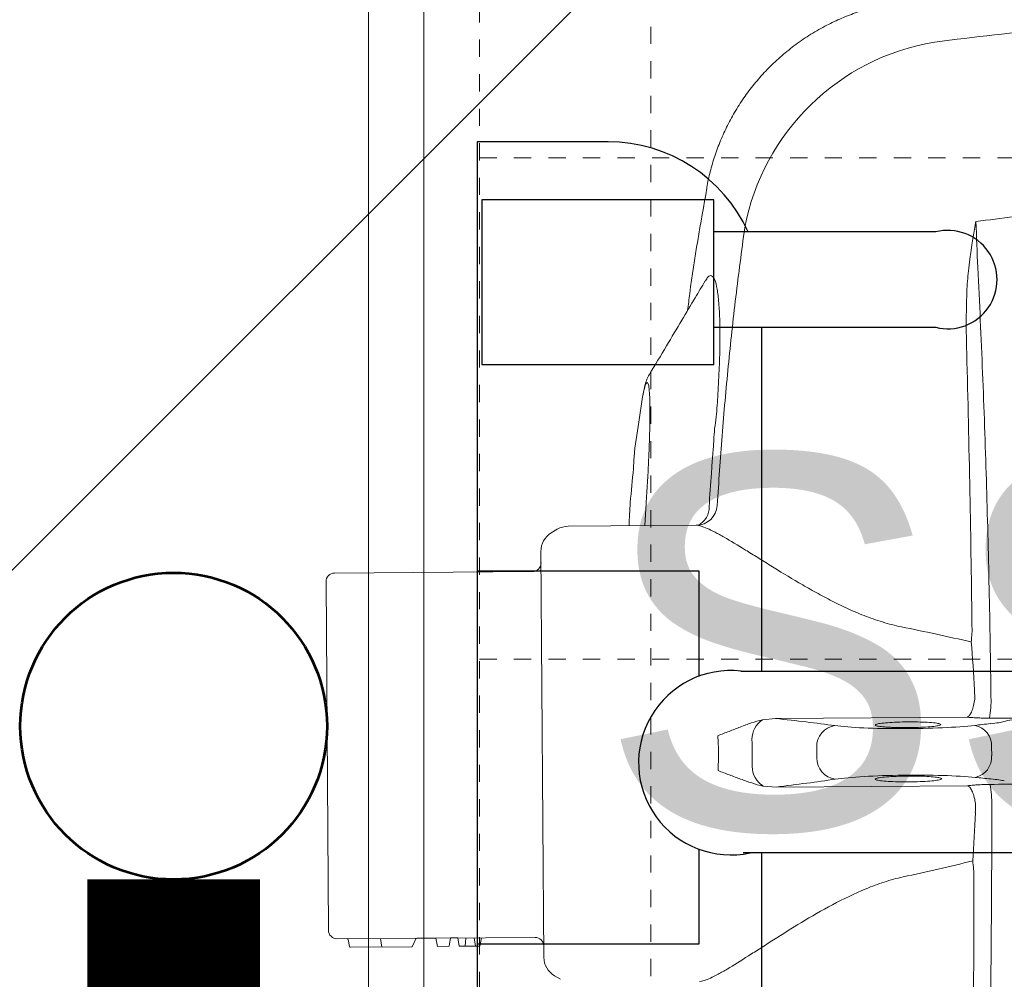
# Model space of a CAD drawing. Header units: inches. Extents: x 704 to 259546, y -107711 to 151004.
# Tile 173 of 243: x 127524.51 to 127530.21, y 21602.14 to 21607.7. Entities that reach past the tile are written whole.
import ezdxf

# ---------------------------------------------------------------- set-up
doc = ezdxf.new("R2010")
doc.units = ezdxf.units.IN
doc.header["$MEASUREMENT"] = 0
doc.linetypes.add('11aa1PB-bd$0$11aa1PB-af$0$TRATTEGGIATA', pattern=[0.75, 0.5, -0.25])
doc.linetypes.add('HIDDEN2', pattern=[0.1875, 0.125, -0.0625])
doc.layers.add('A-FORMATEXT', color=255, linetype='Continuous')
doc.layers.add('PP BALL VALVE', color=7, linetype='Continuous')
for name, color, linetype, lineweight in [('EQUIP DIM', 8, 'Continuous', 0), ('EQUIPMENT', 3, 'Continuous', 25), ('FLOOR RAISE', 4, 'Continuous', 5), ('PP-Waste Pipe', 3, 'Continuous', 25)]:
    doc.layers.add(name, color=color, linetype=linetype, lineweight=lineweight)
doc.layers.add('FAINTEQUIP', color=7, linetype='Continuous', lineweight=0, true_color=0x4a4747)
doc.styles.get("Standard").update_dxf_attribs({"font": 'arial.ttf', "height": 6})

# ---------------------------------------------------------------- blocks, each defined once
blk = doc.blocks.new('SINK 510')
at = {"layer": 'EQUIPMENT', "color": 8, "lineweight": 13}
blk.add_lwpolyline([(168421.34, 32955.56), (167970.55, 32955.56, -0.414214), (167920.96, 33005.15), (167920.96, 33455.95, -0.414214), (167970.55, 33505.54), (168421.34, 33505.54, -0.414214), (168470.96, 33455.93), (168470.96, 33005.18, -0.414214)], format="xyb", close=True, dxfattribs=at)
at = {"layer": 'EQUIPMENT', "color": 8, "lineweight": 0}
blk.add_lwpolyline([(168421.34, 32965.48), (167970.55, 32965.48, -0.414214), (167930.88, 33005.15), (167930.88, 33455.95, -0.414214), (167970.55, 33495.62), (168421.34, 33495.62, -0.414214), (168461.03, 33455.93), (168461.03, 33005.18, -0.414214)], format="xyb", close=True, dxfattribs=at)
at = {"layer": 'EQUIPMENT', "color": 8, "linetype": 'HIDDEN2', "lineweight": 0}
blk.add_lwpolyline([(167940.88, 33485.62), (167940.88, 32975.48), (168451.03, 32975.48), (168451.03, 33485.62)], close=True, dxfattribs=at)
for points in [[(168090.38, 33485.62), (168090.38, 32975.48)], [(168180.54, 33485.62), (168180.54, 32975.48)]]:
    blk.add_lwpolyline(points, dxfattribs=at)
blk = doc.blocks.new("giani's")
at = {"layer": 'EQUIPMENT', "color": 8, "xscale": -0.8181818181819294, "yscale": 0.8181818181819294, "zscale": 0.8181818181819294, "rotation": 90}
blk.add_blockref('SINK 510', (1566603.65, 747900.98), dxfattribs=at)
at = {"layer": 'EQUIP DIM', "color": 8, "insert": (1539710.43, 610328.72), "char_height": 45, "width": 593.7972, "attachment_point": 3, "rotation": 0.0003}
blk.add_mtext('{\\H1.2222x;\\C256;SS Handwash Sink with Geyser  \\H0.81818x;(450WX450DX850H)}', dxfattribs=at)
blk = doc.blocks.new('GF')
at = {"layer": 'EQUIPMENT', "color": 8, "xscale": 0.03936594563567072, "yscale": 0.03936594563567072, "zscale": 0.03936594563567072}
blk.add_blockref("giani's", (66934.8553, -2420.9931), dxfattribs=at)
blk = doc.blocks.new('GREASE TRAP')
at = {"linetype": 'Continuous', "lineweight": 0}
for p, q in [((166.35, -348.58), (164.86, -348.59)), ((160.06, -352.57), (160.28, -383.74)), ((171.43, -383.66), (171.21, -352.49)), ((166.68, -377.03), (164.93, -377.04)), ((160.28, -383.74), (160.48, -385.85)), ((171.26, -385.78), (171.43, -383.66)), ((74.01, -394.88), (74.01, -394.89)), ((128.84, -396.63), (128.99, -417.46)), ((128.9, -405.02), (125.32, -404.79)), ((107.95, -405.36), (112.09, -405.95)), ((129.5, -419.25), (130.09, -420.22)), ((202.13, -419.71), (202.7, -418.74)), ((133.1, -421.9), (199.14, -421.43)), ((136.38, -423.27), (136.61, -455.47)), ((196.11, -455.05), (195.88, -422.85)), ((195.94, -431.59), (197.29, -431.82)), ((197.29, -432.53), (197.29, -431.82)), ((195.95, -432.78), (197.29, -432.53)), ((197.31, -435.19), (197.29, -432.53)), ((195.96, -434.1), (197.3, -434.22)), ((195.97, -435.44), (197.31, -435.19)), ((195.98, -436.61), (195.97, -435.44)), ((195.98, -436.61), (197.32, -436.83)), ((197.34, -438.75), (197.32, -436.83)), ((195.99, -439), (197.34, -438.75)), ((196.02, -442.09), (195.99, -439)), ((197.32, -442.8), (196.12, -442.24)), ((197.49, -452.86), (197.42, -442.96)), ((197.45, -447.76), (196.06, -448.01)), ((197.27, -447.79), (197.26, -447.79)), ((197.34, -453.03), (196.22, -453.24)), ((196.11, -455.05), (196.09, -453.41)), ((194.72, -456.46), (138.02, -456.86))]:
    blk.add_line(p, q, dxfattribs=at)
at = {"linetype": 'Continuous', "lineweight": 0, "flags": 128}
blk.add_lwpolyline([(197.35, -453.03), (197.35, -453.03), (197.34, -453.03)], dxfattribs=at)
at = {"linetype": 'Continuous', "lineweight": 0}
for centre, radius, start, end in [((157.55, -361.69), 13.01, 78.2053, 93.1798), ((164.73, -351.99), 3.4, 87.8004, 168.838), ((166.53, -351.98), 3.4, 11.9678, 93.0053), ((173.84, -361.6), 13.03, 87.6299, 102.5837), ((87.46, -351.66), 37.74, 189.4624, 259.3316), ((164.84, -373.59), 3.45, 188.32, 271.5559), ((166.72, -373.58), 3.45, 269.2499, 352.4858), ((163.67, -383.76), 3.81, 213.2876, 270.0087), ((168.04, -383.73), 3.81, 270.7971, 327.5182), ((125.38, -396.68), 3.47, 0.872, 86.3503), ((125.98, -397.67), 3.14, 25.0791, 93.6033), ((132.49, -417.43), 3.5, 180.4029, 211.3666), ((133.08, -418.4), 3.5, 211.3666, 270.4029), ((199.11, -417.93), 3.5, 270.4029, 329.4391), ((134.98, -423.28), 1.4, 0.4029, 90.4029), ((197.28, -422.84), 1.4, 90.4029, 180.4029), ((196.19, -442.08), 0.175, 179.5165, 246.1057), ((197.25, -442.96), 0.175, 0.0864, 64.4691), ((196.27, -453.41), 0.175, 100.4029, 181.3223), ((197.32, -452.86), 0.175, 280.4029, 359.6001), ((138.01, -455.46), 1.4, 180.4029, 270.4029), ((194.71, -455.06), 1.4, 270.4029, 0.4029)]:
    blk.add_arc(centre, radius, start, end, dxfattribs=at)
for centre, major_axis, ratio, start_param, end_param in [((160.56, -356.6), (-0.07, 10.5), 0.087489, 5.55292, 5.975743), ((170.77, -356.53), (-0.07, 10.5), 0.087489, 0.30744, 0.730265), ((165.5, -287.2), (-0.58, 82.6), 0.087489, 2.411328, 2.459054), ((164.85, -287.2), (-0.58, 82.6), 0.087489, 3.824132, 3.871858), ((165.66, -356.52), (-37.1, -0.26), 0.145844, 4.984033, 5.21302), ((160.7, -362.2), (-0.1, 14), 0.087489, 3.696821, 5.600646), ((170.71, -362.13), (-0.1, 14), 0.087489, 0.682539, 2.586364), ((165.66, -356.52), (-37.1, -0.26), 0.145844, 4.211758, 4.440687), ((170.12, -515.87), (-1.17, 166.9), 0.087489, 0.555229, 0.6567), ((163.44, -515.91), (-1.17, 166.9), 0.087489, 5.626486, 5.727956)]:
    blk.add_ellipse(centre, major_axis=major_axis, ratio=ratio, start_param=start_param, end_param=end_param, dxfattribs=at)
for points, knots in [([(50.23, -357.87), (49.43, -351.38), (48.69, -344.89), (47.29, -331.88), (46.64, -325.36), (44.82, -305.8), (43.81, -292.72), (42.97, -279.6)], [0, 0, 0, 0, 0.25, 0.25, 0.5, 0.5, 1, 1, 1, 1]), ([(160.76, -346.59), (160.66, -346.24), (160.57, -345.78), (160.43, -344.95), (160.38, -344.64), (160.3, -343.98), (160.25, -343.63), (160.21, -343.25)], [0, 0, 0, 0, 0.5, 0.5, 0.75, 0.75, 1, 1, 1, 1]), ([(86.92, -350.84), (92.6, -350.55), (98.32, -350.29), (109.83, -349.83), (115.64, -349.62), (127.32, -349.27), (133.21, -349.12), (145, -348.87), (150.91, -348.77), (156.83, -348.7)], [0, 0, 0, 0, 0.25, 0.25, 0.5, 0.5, 0.75, 0.75, 1, 1, 1, 1]), ([(160.21, -348.96), (160.21, -349.32), (160.21, -349.67), (160.2, -350.35), (160.19, -350.68), (160.16, -351.3), (160.14, -351.59), (160.1, -352.12), (160.08, -352.36), (160.06, -352.57)], [0, 0, 0, 0, 0.25, 0.25, 0.5, 0.5, 0.75, 0.75, 1, 1, 1, 1]), ([(171.21, -352.49), (171.18, -352.28), (171.16, -352.04), (171.11, -351.51), (171.09, -351.22), (171.06, -350.61), (171.04, -350.27), (171.02, -349.59), (171.01, -349.24), (171, -348.88)], [0, 0, 0, 0, 0.25, 0.25, 0.5, 0.5, 0.75, 0.75, 1, 1, 1, 1]), ([(174.38, -348.58), (180.3, -348.56), (186.21, -348.58), (197.99, -348.66), (203.87, -348.73), (215.57, -348.92), (221.38, -349.04), (232.91, -349.35), (238.63, -349.52), (244.31, -349.73)], [0, 0, 0, 0, 0.25, 0.25, 0.5, 0.5, 0.75, 0.75, 1, 1, 1, 1]), ([(100.82, -352.64), (98.51, -352.7), (96.21, -352.73), (92.75, -352.68), (91.6, -352.65), (89.88, -352.57), (89.3, -352.53), (88.15, -352.44), (87.58, -352.39), (87.01, -352.32)], [0, 0, 0, 0, 0.5, 0.5, 0.75, 0.75, 0.875, 0.875, 1, 1, 1, 1]), ([(146.19, -351.77), (138.61, -351.86), (131.02, -351.98), (115.89, -352.27), (108.35, -352.44), (100.82, -352.64)], [0, 0, 0, 0, 0.5, 0.5, 1, 1, 1, 1]), ([(147.82, -351.9), (147.57, -351.88), (147.3, -351.86), (146.76, -351.82), (146.48, -351.79), (146.19, -351.77)], [0, 0, 0, 0, 0.5, 0.5, 1, 1, 1, 1]), ([(157.34, -351.37), (157.72, -351.42), (158.06, -351.49), (158.7, -351.67), (158.98, -351.77), (159.46, -351.99), (159.65, -352.1), (159.86, -352.28), (159.92, -352.34), (159.99, -352.42), (160.01, -352.45), (160.04, -352.51), (160.05, -352.54), (160.06, -352.57)], [0, 0, 0, 0, 0.25, 0.25, 0.5, 0.5, 0.75, 0.75, 0.875, 0.875, 0.9375, 0.9375, 1, 1, 1, 1]), ([(173.91, -351.25), (173.54, -351.3), (173.19, -351.38), (172.56, -351.57), (172.28, -351.67), (171.8, -351.9), (171.61, -352.02), (171.4, -352.2), (171.34, -352.26), (171.28, -352.35), (171.26, -352.37), (171.23, -352.43), (171.22, -352.46), (171.21, -352.49)], [0, 0, 0, 0, 0.25, 0.25, 0.5, 0.5, 0.75, 0.75, 0.875, 0.875, 0.9375, 0.9375, 1, 1, 1, 1]), ([(185.06, -351.5), (184.78, -351.53), (184.49, -351.55), (183.95, -351.61), (183.69, -351.63), (183.44, -351.65)], [0, 0, 0, 0, 0.5, 0.5, 1, 1, 1, 1]), ([(230.42, -351.73), (222.9, -351.64), (215.35, -351.57), (200.22, -351.5), (192.65, -351.48), (185.06, -351.5)], [0, 0, 0, 0, 0.5, 0.5, 1, 1, 1, 1]), ([(161.23, -367.4), (161.18, -367.21), (161.07, -366.82), (160.95, -365.58), (160.86, -364), (160.82, -362.42), (160.83, -360.86), (160.87, -359.35), (160.97, -358.02), (161.06, -357.25), (161.12, -357.14), (161.12, -357.13)], [0, 0, 0, 0, 0.12873, 0.257, 0.385042, 0.513035, 0.593354, 0.721934, 0.850956, 0.980313, 1, 1, 1, 1]), ([(161.12, -357.13), (161.17, -357.01), (161.26, -356.74), (161.41, -357.06), (161.56, -357.92), (161.68, -359.27), (161.74, -360.77), (161.76, -361.78), (161.76, -362.19)], [0, 0, 0, 0, 0.154069, 0.335329, 0.515993, 0.696154, 0.875965, 1, 1, 1, 1]), ([(170.06, -367.38), (170.04, -367.35), (169.96, -367.23), (169.84, -366.39), (169.72, -365.02), (169.66, -363.5), (169.63, -361.91), (169.64, -360.31), (169.71, -358.71), (169.82, -357.47), (169.91, -357.09), (169.96, -356.91)], [0, 0, 0, 0, 0.060949, 0.185979, 0.310678, 0.434944, 0.512562, 0.636279, 0.760031, 0.884002, 1, 1, 1, 1]), ([(169.96, -356.91), (169.96, -356.89), (170.01, -356.63), (170.13, -356.69), (170.29, -357.16), (170.43, -358.25), (170.53, -359.77), (170.57, -361.15), (170.58, -361.94), (170.58, -362.13)], [0, 0, 0, 0, 0.012552, 0.198689, 0.385047, 0.571255, 0.757017, 0.942123, 1, 1, 1, 1]), ([(145.37, -363.26), (145.15, -364.32), (144.89, -365.35), (144.26, -367.37), (143.91, -368.37), (143.15, -370.3), (142.75, -371.24), (141.9, -373.08), (141.45, -373.98), (140.55, -375.74), (140.08, -376.6), (139.38, -377.87), (139.14, -378.29), (138.67, -379.12), (138.43, -379.53), (137.25, -381.54), (136.32, -383.07), (134.97, -385.24), (134.53, -385.95), (133.89, -386.98), (133.68, -387.32), (133.27, -387.98), (133.07, -388.3), (132.09, -389.89), (131.38, -391.05), (130.63, -392.37), (130.49, -392.62), (130.22, -393.12), (130.09, -393.35), (129.74, -394.04), (129.53, -394.46), (129.03, -395.6), (128.85, -396.2), (128.84, -396.63)], [0, 0, 0, 0, 0.0625, 0.0625, 0.125, 0.125, 0.1875, 0.1875, 0.25, 0.25, 0.3125, 0.3125, 0.34375, 0.34375, 0.375, 0.375, 0.5, 0.5, 0.5625, 0.5625, 0.59375, 0.59375, 0.625, 0.625, 0.75, 0.75, 0.78125, 0.78125, 0.8125, 0.8125, 0.875, 0.875, 1, 1, 1, 1]), ([(161.76, -362.19), (161.76, -362.38), (161.77, -363.16), (161.75, -363.94), (161.72, -364.76), (161.71, -365), (161.69, -365.24)], [0, 0, 0, 0, 0.170805, 0.715603, 0.716948, 1, 1, 1, 1]), ([(170.58, -362.13), (170.58, -362.55), (170.59, -363.57), (170.54, -365.1), (170.44, -366.47), (170.3, -367.33), (170.17, -367.66), (170.09, -367.45), (170.06, -367.38)], [0, 0, 0, 0, 0.132098, 0.323568, 0.515413, 0.707812, 0.900839, 1, 1, 1, 1]), ([(203.04, -396.13), (203.03, -395.68), (202.84, -395.08), (202.32, -393.94), (202.11, -393.52), (201.74, -392.83), (201.6, -392.59), (201.33, -392.1), (201.18, -391.85), (200.41, -390.54), (199.69, -389.39), (198.48, -387.5), (198.06, -386.84), (197.19, -385.47), (196.73, -384.77), (195.36, -382.61), (194.4, -381.1), (192.48, -377.92), (191.51, -376.25), (189.63, -372.72), (188.74, -370.89), (187.57, -368.03), (187.21, -367.06), (186.56, -365.06), (186.28, -364.03), (186.05, -362.98)], [0, 0, 0, 0, 0.125, 0.125, 0.1875, 0.1875, 0.21875, 0.21875, 0.25, 0.25, 0.375, 0.375, 0.4375, 0.4375, 0.5, 0.5, 0.625, 0.625, 0.75, 0.75, 0.875, 0.875, 0.9375, 0.9375, 1, 1, 1, 1]), ([(43.81, -363.84), (43.89, -364.42), (44.1, -365.88), (44.67, -368.2), (45.47, -370.78), (46.46, -373.29), (47.68, -375.82), (49.13, -378.32), (50.82, -380.75), (52.66, -383.01), (54.66, -385.1), (56.78, -387), (59.02, -388.72), (61.35, -390.24), (63.76, -391.57), (66.24, -392.7), (68.75, -393.65), (71.31, -394.38), (73.06, -394.8), (73.96, -394.93), (74, -394.94)], [0, 0, 0, 0, 0.037673, 0.095878, 0.154189, 0.212585, 0.271048, 0.33568, 0.39959, 0.46265, 0.524915, 0.586431, 0.647228, 0.707328, 0.766741, 0.825471, 0.883514, 0.940856, 0.997479, 1, 1, 1, 1]), ([(161.69, -365.24), (161.68, -365.48), (161.64, -366.24), (161.54, -367.07), (161.39, -367.63), (161.28, -367.47), (161.23, -367.4)], [0, 0, 0, 0, 0.138476, 0.425595, 0.712972, 1, 1, 1, 1]), ([(160.48, -385.85), (160.61, -386.47), (160.79, -387.08), (161.2, -388.28), (161.43, -388.88), (161.89, -390.08), (162.13, -390.68), (162.48, -391.59), (162.6, -391.9), (162.84, -392.51), (162.96, -392.83), (163.09, -393.13)], [0, 0, 0, 0, 0.25, 0.25, 0.5, 0.5, 0.75, 0.75, 0.875, 0.875, 1, 1, 1, 1]), ([(171.26, -385.78), (171.14, -386.4), (170.96, -387.01), (170.57, -388.21), (170.35, -388.81), (169.91, -390.02), (169.68, -390.63), (169.34, -391.55), (169.22, -391.85), (168.99, -392.47), (168.87, -392.78), (168.75, -393.09)], [0, 0, 0, 0, 0.25, 0.25, 0.5, 0.5, 0.75, 0.75, 0.875, 0.875, 1, 1, 1, 1]), ([(125.6, -393.22), (121.82, -392.97), (114.26, -392.47), (102.95, -391.45), (91.68, -390.24), (84.21, -389.25), (80.47, -388.75)], [0, 0, 0, 0, 0.249615, 0.499229, 0.749614, 1, 1, 1, 1]), ([(115, -393.76), (115, -393.76), (113.74, -393.77), (111.18, -393.32), (107.18, -393.11), (103.06, -392.86), (99.06, -392.77), (95.51, -392.79), (92.57, -392.94), (90.29, -393.22), (88.78, -393.61), (88.14, -394.12), (88.23, -394.63), (88.86, -395), (89.08, -395.13)], [0, 0, 0, 0, 0.000001, 0.07749, 0.156459, 0.25141, 0.349211, 0.444694, 0.543101, 0.640433, 0.740837, 0.840407, 0.943195, 1, 1, 1, 1]), ([(115, -393.76), (115, -393.76), (115, -393.76), (115, -393.76), (115, -393.76), (115, -393.76), (115, -393.76)], [0, 0, 0, 0, 0.000000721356, 0.000000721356, 0.000000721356, 0.000001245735, 0.000001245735, 0.000001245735, 0.000001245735]), ([(115, -393.76), (115, -393.76), (115, -393.76), (115, -393.76), (115, -393.76), (115, -393.76)], [0, 0, 0, 0, 0.341802, 0.948176, 1, 1, 1, 1]), ([(125.79, -394.54), (123.99, -394.43), (122.19, -394.3), (119.49, -394.11), (118.14, -394.01), (116.57, -393.89), (115.9, -393.83), (115.45, -393.8), (115.22, -393.78), (115, -393.76)], [0, 0, 0, 0, 0.5, 0.5, 0.75, 0.875, 0.9375, 0.9375, 1, 1, 1, 1]), ([(74.01, -394.91), (79.7, -395.93), (86.31, -397.11), (92.97, -397.92), (93.89, -398.04)], [0, 0, 0, 0, 0.861575, 1, 1, 1, 1]), ([(89.09, -395.18), (90, -395.72), (92.12, -396.98), (95.65, -399.08), (99.83, -401.57), (102.8, -403.35), (104.37, -404.3)], [0, 0, 0, 0, 0.1790671, 0.418189, 0.6906263, 1, 1, 1, 1]), ([(104.37, -404.3), (104.49, -404.38), (104.79, -404.54), (105.22, -404.71), (105.83, -404.91), (106.6, -405.11), (107.34, -405.25), (107.74, -405.31)], [0, 0, 0, 0, 0.095307, 0.229075, 0.409095, 0.722588, 1, 1, 1, 1]), ([(125.32, -404.79), (124.19, -404.72), (121.9, -404.56), (118.63, -404.39), (115.56, -404.26), (112.8, -404.18), (110.36, -404.16), (108.36, -404.18), (106.85, -404.26), (105.9, -404.4), (105.52, -404.58), (105.73, -404.8), (106.49, -405.06), (107.46, -405.26), (107.95, -405.36)], [0, 0, 0, 0, 0.082182, 0.166764, 0.247017, 0.329479, 0.412022, 0.496967, 0.579727, 0.664898, 0.747476, 0.832441, 0.915021, 1, 1, 1, 1]), ([(112.09, -405.95), (113.94, -406.27), (116.4, -406.7), (119, -406.83), (119.65, -406.85)], [0, 0, 0, 0, 0.753677, 1, 1, 1, 1]), ([(119.65, -406.84), (121.48, -407.03), (124.56, -407.36), (127.66, -407.51), (128.92, -407.56)], [0, 0, 0, 0, 0.593547, 1, 1, 1, 1])]:
    blk.add_open_spline(points, degree=3, knots=knots, dxfattribs=at)
for points in [[(160.21, -343.25), (160.21, -345.15), (160.21, -347.06), (160.21, -348.96)], [(171, -348.88), (170.98, -346.98), (170.95, -345.08), (170.93, -343.18)], [(79.42, -351.13), (79.17, -349.05), (78.9, -346.97), (78.63, -344.89)], [(79.42, -351.13), (81.95, -351.06), (84.45, -350.96), (86.92, -350.84)], [(87.01, -352.32), (84.46, -352.01), (81.94, -351.59), (79.42, -351.13)], [(147.82, -351.9), (146.96, -355.68), (146.14, -359.47), (145.37, -363.26)], [(156.75, -351.32), (156.39, -351.34), (156.03, -351.36), (155.67, -351.38)], [(157.34, -351.37), (157.15, -351.32), (156.95, -351.31), (156.75, -351.32)], [(174.5, -351.19), (174.3, -351.18), (174.1, -351.2), (173.91, -351.25)], [(175.58, -351.24), (175.22, -351.23), (174.86, -351.21), (174.5, -351.19)], [(186.05, -362.98), (185.22, -359.19), (184.35, -355.42), (183.44, -351.65)], [(163.67, -387.57), (164.4, -387.55), (165.88, -387.49), (167.36, -387.53), (168.09, -387.54)], [(168.75, -393.09), (167.81, -393.05), (165.92, -392.96), (164.03, -393.08), (163.09, -393.13)]]:
    blk.add_open_spline(points, degree=3, dxfattribs=at)
at = {"layer": 'EQUIPMENT'}
for points in [[(182.14, -229.62), (182.14, -389.01)], [(182.14, -229.62), (182.14, -389.01)], [(182.14, -229.62), (182.14, -389.01)], [(182.14, -229.62), (182.14, -389.01)], [(182.14, -229.62), (182.14, -389.01)], [(182.14, -229.62), (182.14, -389.01)], [(182.14, -229.62), (182.14, -389.01)], [(182.14, -229.62), (182.14, -389.01)], [(152.57, -389.36), (152.57, -231.11)], [(152.57, -389.36), (152.57, -231.11)], [(152.57, -389.36), (152.57, -231.11)], [(152.57, -389.36), (152.57, -231.11)], [(152.57, -389.36), (152.57, -231.11)], [(152.57, -389.36), (152.57, -231.11)], [(152.57, -389.36), (152.57, -231.11)], [(152.57, -389.36), (152.57, -231.11)], [(81.13, -357.69), (81.13, -393.79)], [(81.13, -357.69), (81.13, -393.79)], [(81.13, -357.69), (81.13, -393.79)], [(81.13, -357.69), (81.13, -393.79)], [(81.13, -357.69), (81.13, -393.79)], [(81.13, -357.69), (81.13, -393.79)], [(81.13, -357.69), (81.13, -393.79)], [(81.13, -357.69), (81.13, -393.79)], [(96.63, -393.79), (96.63, -357.69)], [(96.63, -393.79), (96.63, -357.69)], [(96.63, -393.79), (96.63, -357.69)], [(96.63, -393.79), (96.63, -357.69)], [(96.63, -393.79), (96.63, -357.69)], [(96.63, -393.79), (96.63, -357.69)], [(96.63, -393.79), (96.63, -357.69)], [(96.63, -393.79), (96.63, -357.69)], [(152.57, -385.94), (96.63, -385.94)], [(152.57, -385.94), (96.63, -385.94)], [(152.57, -385.94), (96.63, -385.94)], [(152.57, -385.94), (96.63, -385.94)], [(152.57, -385.94), (96.63, -385.94)], [(152.57, -385.94), (96.63, -385.94)], [(152.57, -385.94), (96.63, -385.94)], [(152.57, -385.94), (96.63, -385.94)], [(242.08, -385.94), (182.14, -385.94)], [(242.08, -385.94), (182.14, -385.94)], [(242.08, -385.94), (182.14, -385.94)], [(242.08, -385.94), (182.14, -385.94)], [(242.08, -385.94), (182.14, -385.94)], [(242.08, -385.94), (182.14, -385.94)], [(242.08, -385.94), (182.14, -385.94)], [(242.08, -385.94), (182.14, -385.94)], [(153.38, -396.15), (136.33, -396.15), (136.33, -432.28), (196.93, -432.28), (196.93, -396.15), (181.57, -396.15)], [(153.38, -396.15), (136.33, -396.15), (136.33, -432.28), (196.93, -432.28), (196.93, -396.15), (181.57, -396.15)], [(153.38, -396.15), (136.33, -396.15), (136.33, -432.28), (196.93, -432.28), (196.93, -396.15), (181.57, -396.15)], [(153.38, -396.15), (136.33, -396.15), (136.33, -432.28), (196.93, -432.28), (196.93, -396.15), (181.57, -396.15)], [(153.38, -396.15), (136.33, -396.15), (136.33, -432.28), (196.93, -432.28), (196.93, -396.15), (181.57, -396.15)], [(153.38, -396.15), (136.33, -396.15), (136.33, -432.28), (196.93, -432.28), (196.93, -396.15), (181.57, -396.15)], [(153.38, -396.15), (136.33, -396.15), (136.33, -432.28), (196.93, -432.28), (196.93, -396.15), (181.57, -396.15)], [(153.38, -396.15), (136.33, -396.15), (136.33, -432.28), (196.93, -432.28), (196.93, -396.15), (181.57, -396.15)]]:
    blk.add_lwpolyline(points, dxfattribs=at)
blk.add_lwpolyline([(81.13, -388.18, 0.294125), (66.47, -410.94), (66.47, -432.28), (276.22, -432.28), (276.22, -410.94, 0.340822), (257.58, -386.76)], format="xyb", dxfattribs=at)
blk.add_lwpolyline([(81.13, -388.18, 0.294125), (66.47, -410.94), (66.47, -432.28), (276.22, -432.28), (276.22, -410.94, 0.340822), (257.58, -386.76)], format="xyb", dxfattribs=at)
blk.add_lwpolyline([(81.13, -388.18, 0.294125), (66.47, -410.94), (66.47, -432.28), (276.22, -432.28), (276.22, -410.94, 0.340822), (257.58, -386.76)], format="xyb", dxfattribs=at)
blk.add_lwpolyline([(81.13, -388.18, 0.294125), (66.47, -410.94), (66.47, -432.28), (276.22, -432.28), (276.22, -410.94, 0.340822), (257.58, -386.76)], format="xyb", dxfattribs=at)
blk.add_lwpolyline([(81.13, -388.18, 0.294125), (66.47, -410.94), (66.47, -432.28), (276.22, -432.28), (276.22, -410.94, 0.340822), (257.58, -386.76)], format="xyb", dxfattribs=at)
blk.add_lwpolyline([(81.13, -388.18, 0.294125), (66.47, -410.94), (66.47, -432.28), (276.22, -432.28), (276.22, -410.94, 0.340822), (257.58, -386.76)], format="xyb", dxfattribs=at)
blk.add_lwpolyline([(81.13, -388.18, 0.294125), (66.47, -410.94), (66.47, -432.28), (276.22, -432.28), (276.22, -410.94, 0.340822), (257.58, -386.76)], format="xyb", dxfattribs=at)
blk.add_lwpolyline([(81.13, -388.18, 0.294125), (66.47, -410.94), (66.47, -432.28), (276.22, -432.28), (276.22, -410.94, 0.340822), (257.58, -386.76)], format="xyb", dxfattribs=at)
blk.add_lwpolyline([(102.68, -393.79), (75.92, -393.79), (75.92, -431.5), (102.68, -431.5)], close=True, dxfattribs=at)
blk.add_lwpolyline([(102.68, -393.79), (75.92, -393.79), (75.92, -431.5), (102.68, -431.5)], close=True, dxfattribs=at)
blk.add_lwpolyline([(102.68, -393.79), (75.92, -393.79), (75.92, -431.5), (102.68, -431.5)], close=True, dxfattribs=at)
blk.add_lwpolyline([(102.68, -393.79), (75.92, -393.79), (75.92, -431.5), (102.68, -431.5)], close=True, dxfattribs=at)
blk.add_lwpolyline([(102.68, -393.79), (75.92, -393.79), (75.92, -431.5), (102.68, -431.5)], close=True, dxfattribs=at)
blk.add_lwpolyline([(102.68, -393.79), (75.92, -393.79), (75.92, -431.5), (102.68, -431.5)], close=True, dxfattribs=at)
blk.add_lwpolyline([(102.68, -393.79), (75.92, -393.79), (75.92, -431.5), (102.68, -431.5)], close=True, dxfattribs=at)
blk.add_lwpolyline([(102.68, -393.79), (75.92, -393.79), (75.92, -431.5), (102.68, -431.5)], close=True, dxfattribs=at)
for centre, radius, start, end in [((88.88, -355.7), 8, 345.6134, 194.3866), ((88.88, -355.7), 8, 345.6134, 194.3866), ((88.88, -355.7), 8, 345.6134, 194.3866), ((88.88, -355.7), 8, 345.6134, 194.3866), ((88.88, -355.7), 8, 345.6134, 194.3866), ((88.88, -355.7), 8, 345.6134, 194.3866), ((88.88, -355.7), 8, 345.6134, 194.3866), ((88.88, -355.7), 8, 345.6134, 194.3866), ((167.47, -391.02), 15, 173.6262, 12.1333), ((167.47, -391.02), 15, 173.6262, 12.1333), ((167.47, -391.02), 15, 173.6262, 12.1333), ((167.47, -391.02), 15, 173.6262, 12.1333), ((167.47, -391.02), 15, 173.6262, 12.1333), ((167.47, -391.02), 15, 173.6262, 12.1333), ((167.47, -391.02), 15, 173.6262, 12.1333), ((167.47, -391.02), 15, 173.6262, 12.1333)]:
    blk.add_arc(centre, radius, start, end, dxfattribs=at)
at = {"layer": 'FAINTEQUIP', "color": 4, "linetype": '11aa1PB-bd$0$11aa1PB-af$0$TRATTEGGIATA'}
blk.add_lwpolyline([(0, -404), (0, 0), (337, 0), (337, -404), (0, -404)], dxfattribs=at)

msp = doc.modelspace()

# ---------------------------------------------------------------- hatches: boundary and pattern name
at = {"layer": 'FLOOR RAISE'}
h = msp.add_hatch(dxfattribs=at)
h.set_pattern_fill('ANSI31', color=256, scale=80)
h.set_pattern_definition([(45, (-1560.277, 0), (-7.0710678, 7.0710678), [])])
h.paths.add_polyline_path([(127455.4784, 21398.6349), (127455.4784, 21627.6351), (127507.85, 21627.6351), (127507.85, 21618.6351), (127522.85, 21618.6351), (127522.85, 21627.6351), (127577.9784, 21627.6351), (127577.9784, 21398.6349)])

# ---------------------------------------------------------------- linework, layer by layer
at = {"layer": 'A-FORMATEXT', "color": 3, "lineweight": 53, "const_width": 1}
msp.add_lwpolyline([(127525.3968, 21602.716), (127525.3968, 21600.3971)], dxfattribs=at)
at = {"layer": 'A-FORMATEXT', "color": 3, "lineweight": 53}
msp.add_circle((127525.3968, 21603.6043), 0.8883, dxfattribs=at)
at = {"layer": 'PP BALL VALVE', "lineweight": 53}
msp.add_circle((130061.4819, 21646.6461), 129357.5882, dxfattribs=at)

# ---------------------------------------------------------------- block references
at = {"lineweight": 53}
msp.add_blockref('GF', (0, 0), dxfattribs=at)
at = {"layer": 'PP-Waste Pipe', "ltscale": 0.25, "xscale": 0.03560830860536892, "yscale": 0.03560830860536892, "zscale": 0.03560830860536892, "rotation": 269.9999999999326}
msp.add_blockref('GREASE TRAP', (127542.5473, 21609.3557), dxfattribs=at)

doc.saveas('drawing.dxf')
